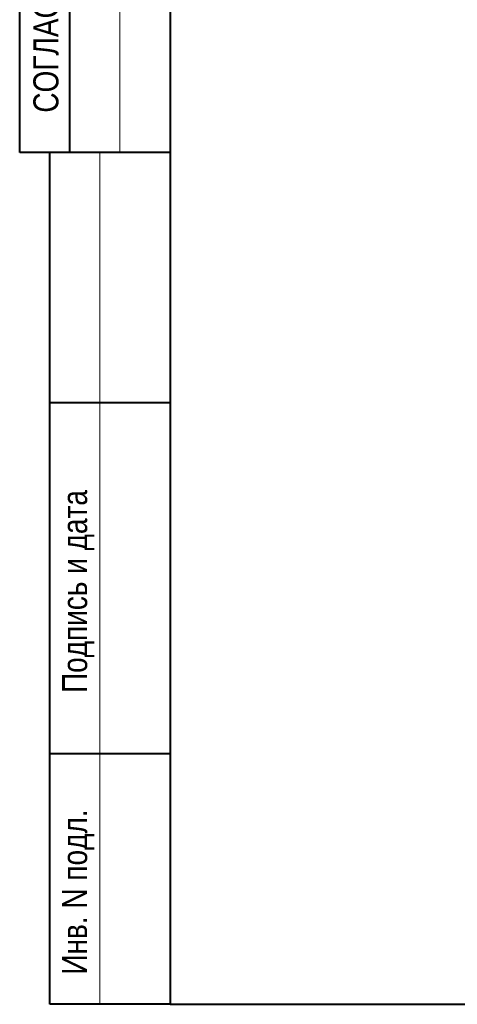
# Model space of a CAD drawing. Header units: inches. Extents: x -7218622 to -7066149, y 5758361 to 6202306.
# Tile 2 of 40: x -7167381 to -7158653, y 5776341 to 5795989. Entities that reach past the tile are written whole.
import ezdxf

# ---------------------------------------------------------------- set-up
doc = ezdxf.new("R2010")
doc.units = ezdxf.units.IN
doc.header["$LTSCALE"] = 1000
doc.header["$MEASUREMENT"] = 0
doc.layers.add('СК-200-Р(амка)', color=7, linetype='Continuous', lineweight=40)
doc.layers.add('СК-210-Р-РАМКА ЛИНИИ ТОНКИЕ', color=7, linetype='Continuous', lineweight=15)
doc.styles.add('RUSS', font='arial.ttf', dxfattribs={"width": 0.8})

msp = doc.modelspace()

# ---------------------------------------------------------------- linework, layer by layer
at = {"layer": 'СК-200-Р(амка)'}
for p, q in [((-7164381.5, 5833741.4), (-7164381.5, 5776341.4)), ((-7167381.5, 5793341.4), (-7167381.5, 5819341.4)), ((-7166381.5, 5793341.4), (-7166381.5, 5819341.4)), ((-7164381.5, 5793341.4), (-7167381.5, 5793341.4)), ((-7166781.5, 5776341.4), (-7166781.5, 5793341.4)), ((-7164381.5, 5788341.4), (-7166781.5, 5788341.4)), ((-7164381.5, 5781341.4), (-7166781.5, 5781341.4)), ((-7164381.5, 5776341.4), (-7085381.5, 5776341.4))]:
    msp.add_line(p, q, dxfattribs=at)
at = {"layer": 'СК-210-Р-РАМКА ЛИНИИ ТОНКИЕ'}
for p, q in [((-7165381.5, 5793341.4), (-7165381.5, 5819341.4)), ((-7165781.5, 5776341.4), (-7165781.5, 5793341.4))]:
    msp.add_line(p, q, dxfattribs=at)
at = {"layer": 'СК-210-Р-РАМКА ЛИНИИ ТОНКИЕ', "lineweight": 40, "ltscale": 2}
msp.add_line((-7164381.5, 5776341.4), (-7166781.5, 5776341.4), dxfattribs=at)

# ---------------------------------------------------------------- texts
at = {"layer": 'СК-200-Р(амка)', "style": 'RUSS', "width": 0.8}
for s, p in [('СОГЛАСОВАНО', (-7166608.8, 5794133.7)), ('Подпись и дата', (-7166036.3, 5782552.7)), ('Инв. N подл.', (-7166036.3, 5776933.1))]:
    msp.add_text(s, height=500, rotation=90, dxfattribs=at).set_placement(p)

doc.saveas('drawing.dxf')
